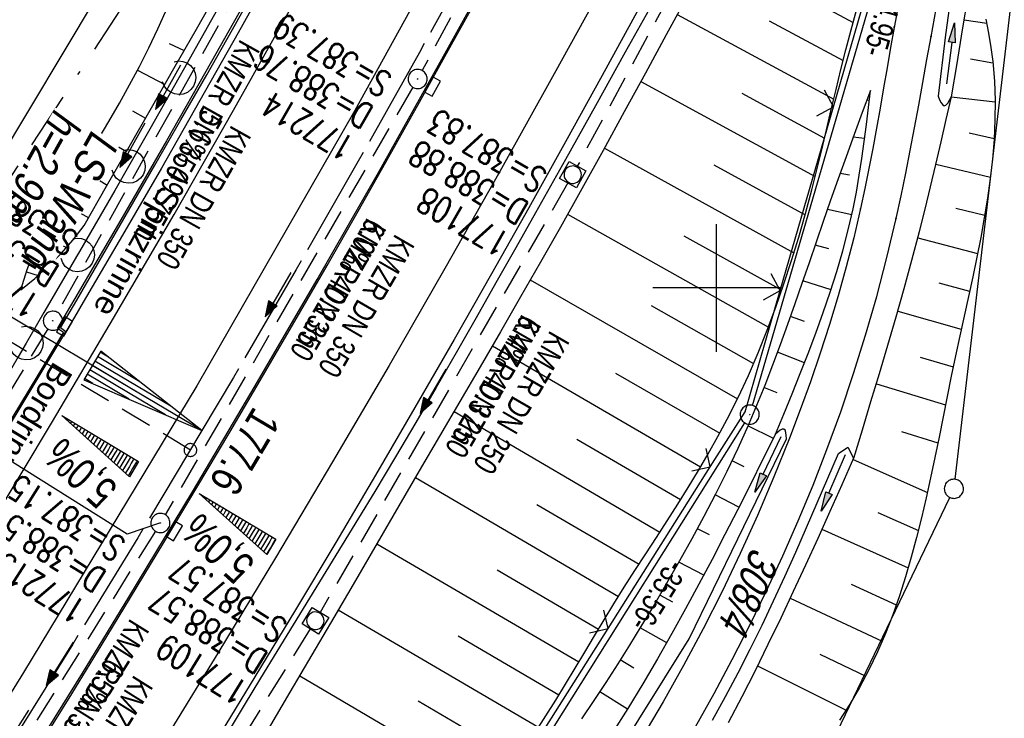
# Model space of a CAD drawing. Extents: x 508656 to 509297, y 448622 to 449584.
# Tile 24 of 53: x 508945 to 509023, y 448966 to 449021. Entities that reach past the tile are written whole.
import ezdxf

# ---------------------------------------------------------------- set-up
doc = ezdxf.new("R2010")
doc.units = 0
doc.header["$LTSCALE"] = 10
doc.header["$MEASUREMENT"] = 0
for name, pattern in [('ACAD_ISO16W100', [73, 15, -6.5, 15, -6.5, 15, -7, 1, -7]), ('ACHSE', [5.5, 4, -0.5, 0.5, -0.5]), ('AUSGEZOGEN', [0]), ('LT00', [0]), ('LT11', [0.3, 0.2, -0.1]), ('LT17', [0.15, 0.1, -0.05]), ('STRICHLINIE2', [0.375, 0.25, -0.125])]:
    doc.linetypes.add(name, pattern=pattern)
doc.layers.get('0').update_dxf_attribs({"linetype": 'LT00'})
for name, color, linetype in [('--EK_FBR', 250, 'LT00'), ('--EK_Halt-Pfeil', 4, 'LT00'), ('--EK_Haltung', 7, 'STRICHLINIE2'), ('--EK_Haltung-Text', 140, 'LT00'), ('--EK_Schacht-Text', 5, 'LT00'), ('--EK_ST-93-1', 30, 'LT17'), ('--EL_DFK_AB_L', 21, 'LT00'), ('--EL_DFK_AB_P', 7, 'LT00'), ('--EL_Halt-Pfeil', 4, 'LT00'), ('--EL_Haltung', 182, 'STRICHLINIE2'), ('--EL_Haltung-Text', 182, 'LT00'), ('-AX-093', 35, 'ACHSE'), ('-EL-93-1', 250, 'LT00'), ('-QUE-40O', 11, 'Continuous'), ('-QUE-40W', 11, 'Continuous'), ('-ST-93-1', 250, 'LT00'), ('ABSTAND', 8, 'LT00'), ('BAB-KABEL', 220, 'ACAD_ISO16W100'), ('DFK_AB_L', 21, 'LT00'), ('DFK_AB_P', 7, 'LT00'), ('DFK_FLUR_NR', 250, 'LT00'), ('DFK_GZPKT', 250, 'LT00'), ('DFK_KATASTER', 250, 'LT00'), ('LS-WAND_TEXT', 11, 'Continuous'), ('PFEIL', 140, 'AUSGEZOGEN'), ('RINNE_TEXT', 11, 'Continuous'), ('V124_AFBR_BAB', 250, 'LT00'), ('V124_BOESCH', 250, 'LT00'), ('V124_BOSCHUNG', 250, 'LT00'), ('V124_FELDWEG', 250, 'LT11'), ('V124_GRABEN', 250, 'LT00'), ('V124_H_BORD', 8, 'LT00'), ('V124_KA_MULD', 182, 'LT00'), ('V124_KA_PRUF', 182, 'LT00'), ('V124_LAERM', 11, 'LT00'), ('V124_LD_MARK', 250, 'LT00'), ('V124_RASTER', 250, 'LT00'), ('V124_RINNE', 182, 'LT00'), ('V124_SINKK', 182, 'LT00'), ('V124_ZAUN', 40, 'LT00')]:
    doc.layers.add(name, color=color, linetype=linetype)
doc.styles.add('Arial', font='ARIAL.TTF')
doc.styles.add('Beschrift', font='ARIAL.TTF')
doc.styles.add('Haltungsbeschriftung', font='ARIAL.TTF', dxfattribs={"width": 0.75})
doc.styles.add('schachtbeschriftung', font='romans.shx', dxfattribs={"width": 0.75, "height": 2})
doc.styles.get("Standard").update_dxf_attribs({"font": 'ARIAL.TTF'})

# ---------------------------------------------------------------- blocks, each defined once
blk = doc.blocks.new('SYMB7010')
at = {"color": 0, "linetype": 'ByBlock'}
for points in [[(-0.031408, 0.499213), (-0.093728, 0.49134), (-0.15457, 0.475719), (-0.212975, 0.452595), (-0.268021, 0.422333), (-0.31884, 0.385411), (-0.36463, 0.342411), (-0.40467, 0.29401), (-0.438329, 0.240973), (-0.465074, 0.184136), (-0.484486, 0.124395), (-0.496256, 0.062692), (-0.5002, 0)], [(-0.5002, 0), (-0.496256, -0.062692), (-0.484486, -0.124395), (-0.465075, -0.184136), (-0.438329, -0.240973), (-0.404671, -0.29401), (-0.36463, -0.342411), (-0.31884, -0.385411), (-0.268021, -0.422333), (-0.212975, -0.452595), (-0.154571, -0.475719), (-0.093728, -0.49134), (-0.031408, -0.499213), (0.031408, -0.499213)], [(0.5002, 0), (0.496256, 0.062692), (0.484485, 0.124395), (0.465074, 0.184136), (0.438329, 0.240973), (0.40467, 0.29401), (0.36463, 0.342411), (0.31884, 0.385411), (0.268021, 0.422333), (0.212975, 0.452595), (0.15457, 0.475719), (0.093728, 0.49134), (0.031408, 0.499213), (-0.031408, 0.499213)], [(0.031408, -0.499213), (0.093728, -0.491341), (0.15457, -0.475719), (0.212975, -0.452595), (0.268021, -0.422333), (0.31884, -0.385411), (0.36463, -0.342411), (0.404671, -0.294011), (0.438329, -0.240974), (0.465075, -0.184136), (0.484486, -0.124395), (0.496256, -0.062692), (0.500201, 0)]]:
    blk.add_lwpolyline(points, dxfattribs=at)
blk = doc.blocks.new('SYMB0003')
at = {"color": 0, "linetype": 'ByBlock'}
for p, q in [((-0.015712, 0), (0.010166, 0.012015)), ((0, -0.021257), (-0.015712, 0)), ((0.010166, 0.012015), (0, -0.021257))]:
    blk.add_line(p, q, dxfattribs=at)
for points in [[(-0.031395, 0.499013), (-0.093691, 0.491144), (-0.154509, 0.475528), (-0.21289, 0.452414), (-0.267913, 0.422164), (-0.318712, 0.385257), (-0.364484, 0.342274), (-0.404509, 0.293893), (-0.438154, 0.240877), (-0.464888, 0.184062), (-0.484292, 0.124345), (-0.496058, 0.062667), (-0.5, 0)], [(-0.5, 0), (-0.496058, -0.062667), (-0.484292, -0.124345), (-0.464888, -0.184062), (-0.438154, -0.240877), (-0.404509, -0.293893), (-0.364485, -0.342274), (-0.318712, -0.385257), (-0.267914, -0.422164), (-0.21289, -0.452414), (-0.154509, -0.475529), (-0.093691, -0.491144), (-0.031395, -0.499014), (0.031395, -0.499014)], [(0.5, 0), (0.496057, 0.062667), (0.484292, 0.124345), (0.464888, 0.184062), (0.438153, 0.240877), (0.404509, 0.293893), (0.364484, 0.342274), (0.318712, 0.385257), (0.267913, 0.422164), (0.21289, 0.452414), (0.154509, 0.475528), (0.093691, 0.491144), (0.031395, 0.499013), (-0.031395, 0.499013)], [(0.031395, -0.499014), (0.093691, -0.491144), (0.154509, -0.475529), (0.21289, -0.452414), (0.267914, -0.422164), (0.318712, -0.385257), (0.364485, -0.342274), (0.404509, -0.293893), (0.438154, -0.240877), (0.464889, -0.184062), (0.484292, -0.124345), (0.496058, -0.062667), (0.5, 0)]]:
    blk.add_lwpolyline(points, dxfattribs=at)
blk = doc.blocks.new('SYMB18')
at = {"color": 0, "linetype": 'ByBlock'}
for p, q in [((1, 0.13), (0, 0)), ((0.615385, 0.08), (1, 0.08)), ((0.923077, 0.12), (1, 0.12)), ((0.000669, 0), (1, 0)), ((0.307692, 0.04), (1, 0.04)), ((0.307692, -0.04), (1, -0.04)), ((0.615385, -0.08), (1, -0.08)), ((0.923077, -0.12), (1, -0.12))]:
    blk.add_line(p, q, dxfattribs=at)
at = {"color": 0, "linetype": 'ByBlock', "flags": 128}
blk.add_lwpolyline([(0, 0), (1, -0.13), (1, 0.13)], dxfattribs=at)
blk = doc.blocks.new('SYMB2')
at = {"color": 0, "linetype": 'ByBlock', "flags": 128}
for points in [[(-0.031395, 0.499013), (-0.093691, 0.491144), (-0.154509, 0.475528), (-0.21289, 0.452414), (-0.267913, 0.422164), (-0.318712, 0.385257), (-0.364484, 0.342274), (-0.404509, 0.293893), (-0.438154, 0.240877), (-0.464888, 0.184062), (-0.484292, 0.124345), (-0.496058, 0.062667), (-0.5, 0)], [(-0.5, 0), (-0.496058, -0.062667), (-0.484292, -0.124345), (-0.464888, -0.184062), (-0.438154, -0.240877), (-0.404509, -0.293893), (-0.364485, -0.342274), (-0.318712, -0.385257), (-0.267914, -0.422164), (-0.21289, -0.452414), (-0.154509, -0.475529), (-0.093691, -0.491144), (-0.031395, -0.499014), (0.031395, -0.499014)], [(0.5, 0), (0.496057, 0.062667), (0.484292, 0.124345), (0.464888, 0.184062), (0.438153, 0.240877), (0.404509, 0.293893), (0.364484, 0.342274), (0.318712, 0.385257), (0.267913, 0.422164), (0.21289, 0.452414), (0.154509, 0.475528), (0.093691, 0.491144), (0.031395, 0.499013), (-0.031395, 0.499013)], [(0.031395, -0.499014), (0.093691, -0.491144), (0.154509, -0.475529), (0.21289, -0.452414), (0.267914, -0.422164), (0.318712, -0.385257), (0.364485, -0.342274), (0.404509, -0.293893), (0.438154, -0.240877), (0.464889, -0.184062), (0.484292, -0.124345), (0.496058, -0.062667), (0.5, 0)]]:
    blk.add_lwpolyline(points, dxfattribs=at)
blk = doc.blocks.new('Pfreil3')
at = {"layer": 'PFEIL'}
blk.add_hatch(color=256, dxfattribs=at).paths.add_polyline_path([(-1.549, 0.273), (-1.549, -0.273), (0, 0)])
for p, q in [((-1.549, 0), (-4.831, 0)), ((-1.549, -0.273), (-1.549, 0.273)), ((-1.549, 0.273), (0, 0)), ((0, 0), (-1.549, -0.273))]:
    blk.add_line(p, q, dxfattribs=at)
blk = doc.blocks.new('SYMB0011')
at = {"color": 0, "linetype": 'ByBlock'}
for p, q in [((0.5, 0), (-0.5, 0)), ((0, 0.5), (0, -0.5))]:
    blk.add_line(p, q, dxfattribs=at)
blk = doc.blocks.new('SYMB0024')
at = {"color": 0, "linetype": 'ByBlock'}
for p, q in [((-0.5, 0.5), (0, 0)), ((0, 0), (0.5, 0.5))]:
    blk.add_line(p, q, dxfattribs=at)
blk = doc.blocks.new('SYMB7122')
at = {"color": 0, "linetype": 'ByBlock'}
for points in [[(-0.109975, -0.002365), (-0.106745, 0.026562), (-0.096041, 0.053629), (-0.078613, 0.076941), (-0.055681, 0.094866), (-0.028851, 0.106149), (0, 0.11)], [(0, 0.11), (0.028851, 0.106149), (0.055681, 0.094866), (0.078613, 0.076941), (0.096041, 0.053629), (0.106745, 0.026562), (0.109975, -0.002365)], [(-0.075234, -0.080249), (-0.093647, -0.057708), (-0.105504, -0.031126), (-0.109975, -0.002365)], [(0.109975, -0.002365), (0.105504, -0.031126), (0.093647, -0.057708), (0.075234, -0.080249)]]:
    blk.add_lwpolyline(points, dxfattribs=at)
blk = doc.blocks.new('SYMB0652')
at = {"color": 0, "linetype": 'ByBlock'}
blk.add_lwpolyline([(-0.15, -0.075), (0.15, -0.075), (0.15, 0.075), (-0.15, 0.075), (-0.15, -0.075)], dxfattribs=at)
blk = doc.blocks.new('SYMB1210')
at = {"color": 0, "linetype": 'ByBlock'}
blk.add_line((0.018815, -0.179014), (0.055623, -0.17119), dxfattribs=at)
for points in [[(-0.2, -0.2), (-0.2, 0.2), (0.2, 0.2), (0.2, -0.2), (-0.2, -0.2)], [(0.018815, 0.179014), (-0.018815, 0.179014), (-0.055623, 0.17119), (-0.09, 0.155885), (-0.120444, 0.133766), (-0.145623, 0.105801), (-0.164438, 0.073213), (-0.176067, 0.037424), (-0.18, 0)], [(-0.18, 0), (-0.176067, -0.037424), (-0.164438, -0.073213), (-0.145623, -0.105801), (-0.120444, -0.133766), (-0.09, -0.155885), (-0.055623, -0.17119), (-0.018815, -0.179014), (0.018815, -0.179014)], [(0.18, 0), (0.176067, 0.037424), (0.164438, 0.073213), (0.145623, 0.105801), (0.120444, 0.133766), (0.09, 0.155885), (0.055623, 0.17119), (0.018815, 0.179014)], [(0.055623, -0.17119), (0.09, -0.155885), (0.120444, -0.133766), (0.145623, -0.105801), (0.164438, -0.073213), (0.176067, -0.037424), (0.18, 0)]]:
    blk.add_lwpolyline(points, dxfattribs=at)
blk = doc.blocks.new('SYMB0070')
at = {"color": 0, "linetype": 'ByBlock'}
for p, q in [((-0.5, 0), (0.2, 0)), ((0.5, 0), (0.2, 0.1)), ((0.2, 0.1), (0.2, 0)), ((0.468, 0), (0.21, 0.086)), ((0.21, 0.086), (0.21, -0.086)), ((0.21, -0.086), (0.468, 0)), ((0.22, -0.072), (0.437, 0)), ((0.23, -0.058), (0.405, 0)), ((0.24, -0.045), (0.374, 0)), ((0.342, 0), (0.25, 0.031)), ((0.25, 0.031), (0.25, -0.031)), ((0.25, -0.031), (0.342, 0)), ((0.26, -0.017), (0.31, 0)), ((0.27, -0.003), (0.279, 0))]:
    blk.add_line(p, q, dxfattribs=at)
for points in [[(0.2, 0), (0.2, -0.1), (0.5, 0)], [(0.437, 0), (0.22, 0.072), (0.22, -0.072)], [(0.405, 0), (0.23, 0.058), (0.23, -0.058)], [(0.374, 0), (0.24, 0.045), (0.24, -0.045)], [(0.31, 0), (0.26, 0.017), (0.26, -0.017)], [(0.279, 0), (0.27, 0.003), (0.27, -0.003)]]:
    blk.add_lwpolyline(points, dxfattribs=at)

msp = doc.modelspace()

# ---------------------------------------------------------------- hatches: boundary and pattern name
at = {"layer": '-QUE-40O'}
h = msp.add_hatch(dxfattribs=at)
h.set_pattern_fill('LT_0', color=256, scale=0.3, angle=239.18735, style=0, pattern_type=2)
h.set_pattern_definition([(239.187352, (-2.31078, -1.60558), (0.25765405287, -0.15366974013), [0.29999999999])])
h.paths.add_polyline_path([(508959.423, 448983.9), (508965.435, 448980.314), (508964.718, 448979.112)])
at = {"layer": '-QUE-40W'}
h = msp.add_hatch(dxfattribs=at)
h.set_pattern_fill('LT_0', color=256, scale=0.3, angle=239.18735, style=0, pattern_type=2)
h.set_pattern_definition([(239.187352, (-1.05195, -2.68623), (0.25765405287, -0.15366974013), [0.29999999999])])
h.paths.add_polyline_path([(508948.658, 448989.991), (508954.67, 448986.405), (508953.953, 448985.203)])

# ---------------------------------------------------------------- linework, layer by layer
at = {"layer": '--EK_FBR'}
msp.add_line((508936.273, 448975.508), (508948.951, 448996.569), dxfattribs=at)
at = {"layer": '--EK_FBR', "color": 2}
for points in [[(509044.758, 449168.116), (509035.898, 449145.981), (509026.144, 449123.165), (509015.938, 449100.42), (509005.271, 449078.001), (508994.296, 449055.984), (508983.02, 449034.572), (508971.631, 449013.921), (508959.242, 448992.342), (508945.629, 448969.847), (508939.75, 448960.365)], [(508947.101, 448964.437), (508949.42, 448968.195), (508951.727, 448971.961), (508954.023, 448975.733), (508956.633, 448980.048), (508959.229, 448984.372), (508961.81, 448988.705), (508964.373, 448993.048), (508966.919, 448997.401), (508969.445, 449001.766), (508971.881, 449006.02), (508974.299, 449010.285), (508976.698, 449014.56), (508979.081, 449018.845), (508981.449, 449023.138), (508983.801, 449027.439), (508985.96, 449031.416), (508988.106, 449035.401), (508990.239, 449039.392), (508992.356, 449043.392), (508994.458, 449047.399), (508996.543, 449051.416), (508998.877, 449055.964)]]:
    msp.add_lwpolyline(points, dxfattribs=at)
at = {"layer": '--EK_FBR'}
for points in [[(508984.789, 449061.551), (508981.169, 449054.559), (508977.508, 449047.589), (508973.805, 449040.641), (508970.07, 449033.736), (508966.293, 449026.854), (508962.471, 449019.996), (508959.474, 449014.691), (508956.45, 449009.403), (508953.397, 449004.13), (508950.315, 448998.875), (508949.633, 448997.722), (508948.951, 448996.569)], [(509011.539, 449055.44), (509009.25, 449050.924), (509006.939, 449046.42), (509004.802, 449042.303), (509002.647, 449038.194), (509000.475, 449034.095), (508998.288, 449030.004), (508996.086, 449025.92), (508993.871, 449021.844), (508991.022, 449016.643), (508988.151, 449011.453), (508985.26, 449006.275), (508982.346, 449001.11), (508979.408, 448995.958), (508976.341, 448990.638), (508973.246, 448985.333), (508970.124, 448980.044), (508966.974, 448974.773), (508963.794, 448969.519), (508961.137, 448965.18)], [(509014.667, 449024.324), (509013.926, 449020.426), (509013.644, 449018.845), (509013.368, 449017.262), (509013.094, 449015.679), (509012.82, 449014.097), (509012.54, 449012.516), (509012.252, 449010.937), (509011.951, 449009.36), (509011.632, 449007.788), (509011.294, 449006.22), (509010.755, 449003.929), (509010.165, 449001.651), (509009.528, 448999.384), (509008.846, 448997.128), (509008.121, 448994.886), (509007.355, 448992.655), (509006.552, 448990.437), (509005.713, 448988.231), (509004.49, 448985.185), (509003.204, 448982.167), (509001.852, 448979.177), (509000.437, 448976.219), (508998.956, 448973.294), (508997.41, 448970.405), (508995.799, 448967.554), (508994.123, 448964.742)], [(508998.333, 448965.592), (508999.804, 448968.222), (509001.228, 448970.878), (509002.603, 448973.558), (509003.926, 448976.264), (509005.195, 448978.995), (509006.408, 448981.751), (509007.563, 448984.531), (509008.657, 448987.336), (509009.736, 448990.299), (509010.746, 448993.287), (509011.685, 448996.297), (509012.555, 448999.329), (509013.354, 449002.378), (509014.083, 449005.444), (509014.47, 449007.215), (509014.838, 449008.989), (509015.189, 449010.767), (509015.527, 449012.547), (509015.856, 449014.33), (509016.18, 449016.114), (509016.501, 449017.898), (509016.823, 449019.683), (509017.228, 449021.882)]]:
    msp.add_lwpolyline(points, dxfattribs=at)
at = {"layer": '--EK_Haltung'}
for p, q in [((508995.098, 449050.896), (508976.907, 449017.043)), ((509007.056, 449042.844), (508989.073, 449009.541)), ((508976.176, 449015.733), (508956.754, 448982.226)), ((508988.342, 449008.23), (508968.904, 448974.569)), ((508947.552, 448996.786), (508933.845, 448974.255)), ((508955.98, 448980.942), (508935.631, 448948.438)), ((508968.133, 448973.281), (508947.67, 448940.305))]:
    msp.add_line(p, q, dxfattribs=at)
at = {"layer": '--EK_Schacht-Text', "flags": 128}
msp.add_lwpolyline([(508956.378, 448981.579), (508953.759, 448980.695), (508944.773, 448986.352)], dxfattribs=at)
at = {"layer": '--EK_ST-93-1', "ltscale": 2.5}
msp.add_line((508958.728, 448987.298), (508924.42, 449007.877), dxfattribs=at)
at = {"layer": '--EL_DFK_AB_L'}
for p, q in [((509002.81, 448990.79), (509020.571, 449051.7)), ((508984.089, 448960.595), (509002.202, 448989.434))]:
    msp.add_line(p, q, dxfattribs=at)
at = {"layer": '--EL_Haltung'}
for p, q in [((508995.098, 449050.896), (508976.907, 449017.043)), ((509007.056, 449042.844), (508989.073, 449009.541)), ((508976.176, 449015.733), (508956.754, 448982.226)), ((508988.342, 449008.23), (508968.904, 448974.569)), ((508947.552, 448996.786), (508933.845, 448974.255)), ((508955.98, 448980.942), (508935.631, 448948.438)), ((508968.133, 448973.281), (508947.67, 448940.305))]:
    msp.add_line(p, q, dxfattribs=at)
at = {"layer": '-AX-093', "ltscale": 0.2}
msp.add_lwpolyline([(509043.66, 449159.867), (509040.021, 449150.784), (509036.308, 449141.73), (509032.521, 449132.706), (509028.66, 449123.715), (509024.726, 449114.754), (509020.719, 449105.827), (509016.639, 449096.932), (509012.486, 449088.071), (509008.262, 449079.245), (509003.965, 449070.453), (508999.596, 449061.696), (508995.156, 449052.976), (508990.645, 449044.292), (508986.063, 449035.646), (508981.41, 449027.037), (508976.687, 449018.466), (508971.895, 449009.934), (508967.032, 449001.442), (508962.101, 448992.99), (508959.633, 448988.819), (508954.599, 448980.427), (508949.499, 448972.076), (508944.336, 448963.763)], dxfattribs=at)
at = {"layer": '-EL-93-1'}
msp.add_line((508955.335, 448991.374), (508908.057, 449019.477), dxfattribs=at)
at = {"layer": '-QUE-40O', "flags": 128}
msp.add_lwpolyline([(508964.718, 448979.112), (508959.423, 448983.9), (508965.435, 448980.314), (508964.718, 448979.112)], dxfattribs=at)
at = {"layer": '-QUE-40W', "flags": 128}
msp.add_lwpolyline([(508953.953, 448985.203), (508948.658, 448989.991), (508954.67, 448986.405), (508953.953, 448985.203)], dxfattribs=at)
at = {"layer": 'BAB-KABEL', "ltscale": 0.03, "flags": 128}
msp.add_lwpolyline([(509108.573, 449550.725), (509108.555, 449549.914), (509107.923, 449539.685), (509107.542, 449523.737), (509106.023, 449504.505), (509103.027, 449469.794), (509099.689, 449441.648), (509096.193, 449417.967), (509091.426, 449386.81), (509087.449, 449364.561), (509073.798, 449340.609), (509065.653, 449326.084), (509057.693, 449300.149), (509049.552, 449273.993), (509041.415, 449242.623), (509046.433, 449233.113), (509037.953, 449223.257), (509025.311, 449191.332), (509014.573, 449162.417), (509007.467, 449145.09), (509000.027, 449125.034), (508990.328, 449099.728), (508968.681, 449052.617), (508956.383, 449026.625), (508943.193, 449006.537), (508939.163, 449000.145), (508916.248, 448963.752), (508910.658, 448958.257), (508886.526, 448934.14), (508866.425, 448912.558), (508852.808, 448898.73), (508848.226, 448890.1), (508832.927, 448862.84), (508820.417, 448838.043), (508819.404, 448835.445), (508822.64, 448825.297), (508822.418, 448824.293), (508817.73, 448816.932), (508806.456, 448816.821), (508794.738, 448812.137), (508784.999, 448797.187), (508766.925, 448769.699), (508761.413, 448761.665), (508751.074, 448746.056), (508734.064, 448723.741), (508723.724, 448711.345), (508722.677, 448710.036)], dxfattribs=at)
at = {"layer": 'DFK_AB_L'}
for p, q in [((509002.81, 448990.79), (509020.571, 449051.7)), ((508914.756, 448961.663), (508953.775, 449026.816)), ((508984.089, 448960.595), (509002.202, 448989.434))]:
    msp.add_line(p, q, dxfattribs=at)
at = {"layer": 'DFK_KATASTER'}
for p, q in [((509018.699, 448985.004), (509024.372, 449032.984)), ((509005.076, 448956.115), (509018.286, 448983.583))]:
    msp.add_line(p, q, dxfattribs=at)
at = {"layer": 'V124_AFBR_BAB'}
msp.add_line((508936.273, 448975.508), (508948.951, 448996.569), dxfattribs=at)
at = {"layer": 'V124_AFBR_BAB', "color": 0}
for points in [[(509044.758, 449168.116), (509035.898, 449145.981), (509026.144, 449123.165), (509015.938, 449100.42), (509005.271, 449078.001), (508994.296, 449055.984), (508983.02, 449034.572), (508971.631, 449013.921), (508959.242, 448992.342), (508945.629, 448969.847), (508939.75, 448960.365)], [(508947.101, 448964.437), (508949.42, 448968.195), (508951.727, 448971.961), (508954.023, 448975.733), (508956.633, 448980.048), (508959.229, 448984.372), (508961.81, 448988.705), (508964.373, 448993.048), (508966.919, 448997.401), (508969.445, 449001.766), (508971.881, 449006.02), (508974.299, 449010.285), (508976.698, 449014.56), (508979.081, 449018.845), (508981.449, 449023.138), (508983.801, 449027.439), (508985.96, 449031.416), (508988.106, 449035.401), (508990.239, 449039.392), (508992.356, 449043.392), (508994.458, 449047.399), (508996.543, 449051.416), (508998.877, 449055.964)]]:
    msp.add_lwpolyline(points, dxfattribs=at)
at = {"layer": 'V124_AFBR_BAB'}
for points in [[(508984.789, 449061.551), (508981.169, 449054.559), (508977.508, 449047.589), (508973.805, 449040.641), (508970.07, 449033.736), (508966.293, 449026.854), (508962.471, 449019.996), (508959.474, 449014.691), (508956.45, 449009.403), (508953.397, 449004.13), (508950.315, 448998.875), (508949.633, 448997.722), (508948.951, 448996.569)], [(509011.539, 449055.44), (509009.25, 449050.924), (509006.939, 449046.42), (509004.802, 449042.303), (509002.647, 449038.194), (509000.475, 449034.095), (508998.288, 449030.004), (508996.086, 449025.92), (508993.871, 449021.844), (508991.022, 449016.643), (508988.151, 449011.453), (508985.26, 449006.275), (508982.346, 449001.11), (508979.408, 448995.958), (508976.341, 448990.638), (508973.246, 448985.333), (508970.124, 448980.044), (508966.974, 448974.773), (508963.794, 448969.519), (508961.137, 448965.18)], [(509014.667, 449024.324), (509013.926, 449020.426), (509013.644, 449018.845), (509013.368, 449017.262), (509013.094, 449015.679), (509012.82, 449014.097), (509012.54, 449012.516), (509012.252, 449010.937), (509011.951, 449009.36), (509011.632, 449007.788), (509011.294, 449006.22), (509010.755, 449003.929), (509010.165, 449001.651), (509009.528, 448999.384), (509008.846, 448997.128), (509008.121, 448994.886), (509007.355, 448992.655), (509006.552, 448990.437), (509005.713, 448988.231), (509004.49, 448985.185), (509003.204, 448982.167), (509001.852, 448979.177), (509000.437, 448976.219), (508998.956, 448973.294), (508997.41, 448970.405), (508995.799, 448967.554), (508994.123, 448964.742)], [(508998.333, 448965.592), (508999.804, 448968.222), (509001.228, 448970.878), (509002.603, 448973.558), (509003.926, 448976.264), (509005.195, 448978.995), (509006.408, 448981.751), (509007.563, 448984.531), (509008.657, 448987.336), (509009.736, 448990.299), (509010.746, 448993.287), (509011.685, 448996.297), (509012.555, 448999.329), (509013.354, 449002.378), (509014.083, 449005.444), (509014.47, 449007.215), (509014.838, 449008.989), (509015.189, 449010.767), (509015.527, 449012.547), (509015.856, 449014.33), (509016.18, 449016.114), (509016.501, 449017.898), (509016.823, 449019.683), (509017.228, 449021.882)]]:
    msp.add_lwpolyline(points, dxfattribs=at)
at = {"layer": 'V124_BOESCH'}
for points in [[(508945.417, 448999.849), (508946.525, 449000.743), (508947.581, 449001.697), (508948.582, 449002.709), (508949.526, 449003.775), (508950.408, 449004.892), (508952.161, 449007.973), (508953.915, 449011.053), (508955.671, 449014.132), (508957.43, 449017.209), (508959.195, 449020.283), (508960.21, 449022.046)], [(508985.813, 448965.232), (508986.604, 448966.458), (508987.38, 448967.698), (508988.145, 448968.947), (508988.902, 448970.204), (508989.656, 448971.463), (508990.411, 448972.723), (508991.171, 448973.98), (508991.939, 448975.232), (508992.763, 448976.546), (508993.598, 448977.852), (508994.438, 448979.154), (508995.279, 448980.453), (508996.117, 448981.753), (508996.948, 448983.056), (508997.766, 448984.364), (508998.569, 448985.68), (508999.35, 448987.007), (509000.107, 448988.348), (509000.834, 448989.705), (509001.691, 448991.415), (509002.499, 448993.151), (509003.259, 448994.911), (509003.975, 448996.693), (509004.648, 448998.494), (509005.282, 449000.312), (509005.878, 449002.143), (509006.439, 449003.987), (509006.968, 449005.84), (509007.467, 449007.7), (509007.865, 449009.267), (509008.25, 449010.837), (509008.625, 449012.408), (509008.997, 449013.978), (509009.369, 449015.547), (509009.748, 449017.113), (509010.139, 449018.676), (509010.546, 449020.233), (509010.975, 449021.785)], [(508945.417, 448999.849), (508945.934, 449001.444), (508946.536, 449003.009), (508947.222, 449004.539), (508947.99, 449006.029), (508948.876, 449007.426), (508949.757, 449008.824), (508950.63, 449010.226), (508951.492, 449011.634), (508952.337, 449013.05), (508953.163, 449014.475), (508953.964, 449015.913), (508954.738, 449017.364), (508955.48, 449018.83), (508956.187, 449020.314), (508956.777, 449021.634)], [(509021.126, 449021.069), (509021.335, 449019.961), (509021.513, 449018.853), (509021.656, 449017.744), (509021.786, 449016.22), (509021.843, 449014.695), (509021.833, 449013.168), (509021.763, 449011.639), (509021.638, 449010.109), (509021.465, 449008.576), (509021.25, 449007.041), (509020.998, 449005.505), (509020.717, 449003.966), (509020.411, 449002.425), (509020.088, 449000.881), (509019.753, 448999.336), (509019.412, 448997.787), (509019.071, 448996.237), (509018.737, 448994.684), (509018.405, 448993.086), (509018.082, 448991.487), (509017.764, 448989.889), (509017.445, 448988.294), (509017.121, 448986.704), (509016.788, 448985.12), (509016.441, 448983.546), (509016.076, 448981.981), (509015.688, 448980.429), (509015.272, 448978.891), (509014.825, 448977.369), (509014.341, 448975.866), (509013.816, 448974.382), (509013.246, 448972.92), (509012.626, 448971.481), (509011.951, 448970.068), (509011.217, 448968.682), (509010.461, 448967.388), (509009.652, 448966.119)], [(509012.066, 449015.491), (509011.428, 449013.759), (509010.793, 449012.026), (509010.162, 449010.292), (509009.537, 449008.554), (509008.92, 449006.813), (509008.36, 449005.202), (509007.804, 449003.588), (509007.251, 449001.973), (509006.696, 449000.359), (509006.136, 448998.747), (509005.567, 448997.139), (509004.986, 448995.537), (509004.389, 448993.941), (509003.773, 448992.354), (509003.134, 448990.777), (509002.468, 448989.211), (509001.657, 448987.405), (509000.809, 448985.615), (508999.926, 448983.841), (508999.011, 448982.081), (508998.067, 448980.335), (508997.098, 448978.6), (508996.106, 448976.876), (508995.094, 448975.162), (508994.066, 448973.456), (508993.165, 448971.99), (508992.251, 448970.531), (508991.32, 448969.084), (508990.37, 448967.651), (508989.398, 448966.236)], [(509004.614, 448988.53), (509005.27, 448990.113), (509005.92, 448991.697), (509006.561, 448993.283), (509007.186, 448994.873), (509007.791, 448996.468), (509008.37, 448998.069), (509008.919, 448999.677), (509009.432, 449001.295), (509009.905, 449002.922), (509010.332, 449004.56), (509010.708, 449006.21), (509010.966, 449007.52), (509011.195, 449008.838), (509011.399, 449010.161), (509011.583, 449011.489), (509011.752, 449012.821), (509011.912, 449014.155), (509012.066, 449015.491)], [(509010.753, 448986.671), (509011.432, 448988.881), (509012.108, 448991.091), (509012.777, 448993.303), (509013.436, 448995.517), (509014.083, 448997.735), (509014.713, 448999.957), (509015.323, 449002.184), (509015.91, 449004.418), (509016.352, 449006.171), (509016.781, 449007.927), (509017.199, 449009.687), (509017.609, 449011.449), (509018.013, 449013.212), (509018.415, 449014.975)]]:
    msp.add_lwpolyline(points, dxfattribs=at)
at = {"layer": 'V124_BOSCHUNG'}
for p, q in [((508999.743, 449026.694), (509010.706, 449020.821)), ((508996.91, 449021.434), (509009.19, 449014.793)), ((509004.126, 449020.943), (509009.924, 449017.822)), ((509019.419, 449021.016), (509021.185, 449020.77)), ((508957.068, 449019.157), (508958.233, 449018.608)), ((509019.905, 449017.965), (509021.665, 449017.656)), ((508954.582, 449017.066), (508956.715, 449015.959)), ((508994.063, 449016.183), (509007.73, 449008.727)), ((509001.979, 449015.281), (509008.47, 449011.754)), ((509018.405, 449014.979), (509021.843, 449014.589)), ((509011.877, 449014.705), (509011.78, 449014.716)), ((508954.183, 449013.895), (508955.207, 449013.32)), ((508951.659, 449011.912), (508953.706, 449010.686)), ((509011.611, 449011.704), (509010.722, 449011.832)), ((509019.821, 449012.161), (509021.767, 449011.713)), ((508991.197, 449010.957), (509006.066, 449002.749)), ((508999.783, 449009.644), (509006.936, 449005.725)), ((509017.201, 449009.695), (509021.48, 449008.691)), ((508951.156, 449008.717), (508952.211, 449008.061)), ((509010.431, 449008.843), (509009.687, 449008.973)), ((508948.473, 449006.79), (508950.752, 449005.496)), ((508988.31, 449005.774), (509004.062, 448996.919)), ((509010.603, 449005.723), (509008.689, 449006.15)), ((509018.769, 449006.246), (509021.031, 449005.695)), ((508997.434, 449004.086), (509005.113, 448999.816)), ((508948.012, 449003.638), (508949.006, 449003.172)), ((509008.792, 449003.058), (509007.722, 449003.348)), ((509015.78, 449003.918), (509020.47, 449002.714)), ((508945.875, 449001.277), (508946.785, 449000.968)), ((508985.387, 449000.627), (509001.636, 448991.303)), ((509008.973, 448999.844), (509006.766, 449000.563)), ((509017.428, 449000.397), (509019.842, 448999.746)), ((508994.88, 448998.638), (509002.906, 448994.079)), ((509006.884, 448997.373), (509005.791, 448997.77)), ((509014.213, 448998.19), (509019.191, 448996.783)), ((508982.415, 448995.477), (508998.747, 448985.98)), ((509006.9, 448994.141), (509004.779, 448994.98)), ((509015.97, 448994.576), (509018.555, 448993.813)), ((508992.076, 448993.329), (509000.249, 448988.608)), ((509012.531, 448992.486), (509017.953, 448990.84)), ((509004.742, 448991.769), (509003.708, 448992.191)), ((508979.407, 448990.316), (508995.548, 448980.869)), ((509004.451, 448988.198), (509002.46, 448989.191)), ((509014.51, 448988.749), (509017.36, 448987.873)), ((508989.042, 448988.153), (508997.171, 448983.41)), ((509002.161, 448985.987), (509001.214, 448986.46)), ((509010.699, 448986.561), (509016.534, 448983.962)), ((508976.377, 448985.138), (508992.303, 448975.816)), ((509001.755, 448982.83), (508999.891, 448983.774)), ((508985.904, 448983.037), (508993.917, 448978.347)), ((509012.654, 448982.406), (509015.831, 448980.991)), ((508999.442, 448980.64), (508998.498, 448981.124)), ((509008.254, 448981.094), (509015.03, 448978.051)), ((508973.35, 448979.957), (508989.191, 448970.685)), ((508998.99, 448977.485), (508997.047, 448978.511)), ((508982.798, 448977.903), (508990.733, 448973.258)), ((509010.558, 448976.77), (509014.095, 448975.155)), ((508996.556, 448975.38), (508995.548, 448975.926)), ((509005.774, 448975.695), (509012.994, 448972.319)), ((508970.326, 448974.775), (508986.039, 448965.578)), ((508996.094, 448972.196), (508994.013, 448973.37)), ((508979.739, 448972.742), (508987.639, 448968.118)), ((508993.511, 448970.21), (508992.447, 448970.842)), ((509008.099, 448971.296), (509011.692, 448969.563)), ((509003.212, 448970.39), (509010.161, 448966.908)), ((508967.299, 448969.61), (508982.529, 448960.665)), ((508976.582, 448967.637), (508984.352, 448963.089)), ((508993.003, 448966.993), (508990.834, 448968.346))]:
    msp.add_line(p, q, dxfattribs=at)
at = {"layer": 'V124_GRABEN'}
for p, q in [((509009.552, 448987.015), (509010.304, 448987.525)), ((509010.304, 448987.525), (509010.748, 448986.671))]:
    msp.add_line(p, q, dxfattribs=at)
for points in [[(509027.479, 449056.966), (509026.41, 449053.912), (509025.388, 449050.843), (509024.547, 449048.187), (509023.74, 449045.519), (509022.966, 449042.84), (509022.223, 449040.152), (509021.509, 449037.455), (509020.823, 449034.75), (509020.456, 449033.255), (509020.1, 449031.759), (509019.759, 449030.259), (509019.434, 449028.756), (509019.129, 449027.249), (509018.847, 449025.739), (509018.588, 449024.217), (509018.352, 449022.692), (509018.135, 449021.164), (509017.932, 449019.632), (509017.741, 449018.099), (509017.557, 449016.565), (509017.377, 449015.03)], [(509028.599, 449057.007), (509027.406, 449053.789), (509026.256, 449050.553), (509025.58, 449048.58), (509024.926, 449046.601), (509024.297, 449044.613), (509023.696, 449042.618), (509023.129, 449040.613), (509022.598, 449038.6), (509022.109, 449036.577), (509021.665, 449034.544), (509021.369, 449033.044), (509021.094, 449031.539), (509020.836, 449030.031), (509020.59, 449028.521), (509020.351, 449027.009), (509020.113, 449025.497), (509019.694, 449022.865), (509019.269, 449020.236), (509018.838, 449017.607), (509018.405, 449014.979)], [(508995.171, 449022.695), (508992.839, 449018.484), (508990.498, 449014.278), (508988.149, 449010.077), (508985.792, 449005.88), (508984.245, 449003.134), (508982.694, 449000.391), (508981.137, 448997.652), (508979.571, 448994.917), (508977.996, 448992.188), (508976.408, 448989.466), (508974.807, 448986.753), (508973.191, 448984.048), (508971.921, 448981.949), (508970.644, 448979.855), (508969.361, 448977.764), (508968.075, 448975.675), (508966.788, 448973.585), (508965.504, 448971.495), (508964.225, 448969.402), (508962.953, 448967.304), (508961.69, 448965.201)], [(508997.691, 449022.883), (508996.055, 449019.853), (508994.413, 449016.827), (508992.763, 449013.804), (508991.103, 449010.787), (508989.432, 449007.777), (508987.747, 449004.775), (508986.189, 449002.031), (508984.621, 448999.293), (508983.043, 448996.56), (508981.458, 448993.831), (508979.868, 448991.105), (508978.275, 448988.38), (508976.68, 448985.656), (508975.086, 448982.931), (508973.379, 448980.007), (508971.674, 448977.083), (508969.967, 448974.159), (508968.256, 448971.238), (508966.54, 448968.321), (508964.816, 448965.41)], [(509017.377, 449015.03), (509017.494, 449014.758), (509017.613, 449014.519), (509017.734, 449014.349), (509017.86, 449014.282), (509017.991, 449014.338), (509018.127, 449014.496), (509018.265, 449014.72), (509018.405, 449014.979)], [(509004.62, 448988.538), (509003.637, 448986.569), (509002.65, 448984.601), (509001.657, 448982.637), (509000.656, 448980.677), (508999.642, 448978.722), (508998.613, 448976.775), (508997.565, 448974.837), (508996.497, 448972.91), (508995.37, 448970.934), (508994.215, 448968.974), (508993.029, 448967.033), (508991.81, 448965.113)], [(509005.477, 448988.184), (509005.456, 448988.439), (509005.424, 448988.668), (509005.369, 448988.842), (509005.282, 448988.935), (509005.155, 448988.93), (509004.995, 448988.843), (509004.813, 448988.704), (509004.62, 448988.538)], [(508887.127, 448830.91), (508897.075, 448847.919), (508907.217, 448865.479), (508918.03, 448883.296), (508930.645, 448906.098), (508931.702, 448906.719), (508949.178, 448920.51), (508959.236, 448928.238), (508965.324, 448933.349), (508976.698, 448943.593), (508988.054, 448956.792), (508997.843, 448972.493), (509005.477, 448988.184)], [(508999.689, 448966.132), (509000.704, 448967.968), (509001.686, 448969.822), (509002.637, 448971.692), (509003.561, 448973.576), (509004.461, 448975.473), (509005.341, 448977.38), (509006.203, 448979.296), (509007.052, 448981.22), (509007.891, 448983.149), (509008.723, 448985.081), (509009.552, 448987.015)], [(509010.748, 448986.671), (509009.812, 448984.57), (509008.873, 448982.47), (509007.928, 448980.373), (509006.974, 448978.281), (509006.009, 448976.195), (509005.028, 448974.117), (509004.031, 448972.048), (509003.012, 448969.989), (509001.971, 448967.942), (509000.903, 448965.91)]]:
    msp.add_lwpolyline(points, dxfattribs=at)
at = {"layer": 'V124_H_BORD'}
msp.add_line((508948.311, 448996.855), (508948.785, 448996.524), dxfattribs=at)
for points in [[(508946.573, 448963.866), (508950.257, 448969.805), (508953.908, 448975.764), (508958.896, 448984.027), (508963.82, 448992.329), (508968.679, 449000.669), (508973.473, 449009.046), (508978.2, 449017.462), (508982.862, 449025.915), (508987.456, 449034.405), (508991.982, 449042.932), (508996.441, 449051.495), (509000.992, 449060.413), (509005.468, 449069.369), (509009.87, 449078.363), (509014.197, 449087.393), (509018.448, 449096.46), (509022.623, 449105.562), (509026.721, 449114.698), (509030.743, 449123.869), (509034.688, 449133.073), (509038.555, 449142.31), (509042.345, 449151.579), (509046.055, 449160.879)], [(508980.902, 449055.431), (508977.576, 449049.102), (508974.212, 449042.793), (508970.81, 449036.503), (508967.372, 449030.234), (508963.898, 449023.983), (508960.391, 449017.752), (508956.85, 449011.54), (508953.277, 449005.347), (508949.673, 448999.172), (508948.992, 448998.013), (508948.311, 448996.855)], [(508948.785, 448996.524), (508946.761, 448993.163), (508944.735, 448989.803), (508942.706, 448986.444), (508940.672, 448983.089), (508938.632, 448979.737), (508936.585, 448976.39), (508934.528, 448973.049), (508932.46, 448969.715), (508930.379, 448966.389), (508928.45, 448963.332)]]:
    msp.add_lwpolyline(points, dxfattribs=at)
at = {"layer": 'V124_LAERM'}
for points in [[(508961.76, 449023.448), (508960.995, 449022.079), (508958.277, 449017.259), (508957.834, 449016.478)], [(508957.834, 449016.478), (508955.543, 449012.448), (508953.87, 449009.529)], [(508953.87, 449009.529), (508952.792, 449007.646), (508950.026, 449002.852), (508949.877, 449002.597)], [(508949.877, 449002.597), (508947.246, 448998.066), (508945.854, 448995.682)], [(508945.854, 448995.682), (508945.228, 448994.611), (508943.202, 448991.161), (508941.799, 448988.786)]]:
    msp.add_lwpolyline(points, dxfattribs=at)
at = {"layer": 'V124_LD_MARK'}
for points in [[(508933.136, 448965.443), (508938.122, 448973.431), (508943.046, 448981.459), (508947.908, 448989.526), (508952.708, 448997.631), (508957.445, 449005.772), (508962.12, 449013.949), (508966.733, 449022.162), (508971.284, 449030.409), (508975.772, 449038.689), (508980.109, 449046.833), (508984.386, 449055.008), (508988.601, 449063.215), (508992.754, 449071.452), (508996.845, 449079.721), (509000.872, 449088.021), (509004.835, 449096.353), (509008.732, 449104.715), (509012.99, 449114.053), (509017.166, 449123.428), (509021.259, 449132.84), (509025.271, 449142.289), (509029.2, 449151.772), (509033.046, 449161.289)], [(509007.732, 449055.415), (509003.775, 449047.667), (508999.735, 449039.9), (508995.638, 449032.162), (508991.483, 449024.455), (508987.273, 449016.778), (508983.007, 449009.132), (508978.686, 449001.516), (508974.312, 448993.931), (508969.884, 448986.378), (508965.403, 448978.856), (508960.87, 448971.365), (508957.189, 448965.366)]]:
    msp.add_lwpolyline(points, dxfattribs=at)
at = {"layer": 'V124_RASTER'}
for p, q in [((508999.998, 448995), (508999.998, 449005)), ((509004.996, 449000), (508994.996, 449000))]:
    msp.add_line(p, q, dxfattribs=at)
at = {"layer": 'V124_RINNE'}
msp.add_line((508948.951, 448996.569), (508948.545, 448996.871), dxfattribs=at)
msp.add_lwpolyline([(508948.545, 448996.871), (508949.809, 448999.044), (508951.859, 449002.571), (508953.906, 449006.101), (508955.947, 449009.634), (508957.981, 449013.17), (508960.005, 449016.713), (508962.019, 449020.261), (508964.841, 449025.285), (508967.638, 449030.324), (508970.409, 449035.376), (508973.156, 449040.442), (508976.926, 449047.49), (508980.651, 449054.562), (508984.329, 449061.659)], dxfattribs=at)
at = {"layer": 'V124_ZAUN'}
for p, q in [((509009.168, 449014.202), (509013.351, 449028.607)), ((509004.986, 448999.797), (509009.168, 449014.202)), ((508991.484, 448973.3), (508999.498, 448985.98)), ((508983.469, 448960.621), (508991.484, 448973.3))]:
    msp.add_line(p, q, dxfattribs=at)
msp.add_lwpolyline([(508999.498, 448985.98), (509002.228, 448990.298), (509004.986, 448999.797)], dxfattribs=at)

# ---------------------------------------------------------------- block references
at = {"layer": '--EK_Halt-Pfeil', "yscale": 4, "zscale": 4}
for p, xscale, rotation in [((508965.6, 448999.481), 3.999999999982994, 239.9010200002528), ((508977.757, 448991.898), 4.000000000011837, 239.9965100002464), ((508944.958, 448965.221), 3.999999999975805, 237.9505799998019)]:
    msp.add_blockref('SYMB0070', p, dxfattribs=dict(at, xscale=xscale, rotation=rotation))
at = {"layer": '--EL_DFK_AB_P', "xscale": 1.500000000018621, "yscale": 1.5, "zscale": 1.5, "rotation": 264.7377099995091}
msp.add_blockref('SYMB0003', (509002.6, 448990.069), dxfattribs=at)
at = {"layer": '--EL_Halt-Pfeil', "yscale": 4, "zscale": 4}
for p, xscale, rotation in [((508956.973, 449015.732), 3.999999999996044, 240.7180499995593), ((508965.6, 448999.481), 3.999999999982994, 239.9010200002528), ((508977.757, 448991.898), 4.000000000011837, 239.9965100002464), ((508948.473, 448970.542), 3.999999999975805, 237.9505799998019)]:
    msp.add_blockref('SYMB0070', p, dxfattribs=dict(at, xscale=xscale, rotation=rotation))
at = {"layer": '-EL-93-1', "xscale": 9.999999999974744, "yscale": 10, "zscale": 10, "rotation": 149.2717680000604}
msp.add_blockref('SYMB18', (508959.633, 448988.819), dxfattribs=at)
at = {"layer": '-ST-93-1', "rotation": 274.1956499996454}
msp.add_blockref('SYMB2', (508958.728, 448987.298), dxfattribs=at)
at = {"layer": 'DFK_AB_P', "xscale": 1.500000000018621, "yscale": 1.5, "zscale": 1.5, "rotation": 264.7377099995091}
msp.add_blockref('SYMB0003', (509002.6, 448990.069), dxfattribs=at)
at = {"layer": 'DFK_GZPKT', "xscale": 1.500000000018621, "yscale": 1.5, "zscale": 1.5, "rotation": 264.7377099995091}
msp.add_blockref('SYMB7010', (509018.611, 448984.259), dxfattribs=at)
at = {"layer": 'PFEIL'}
for p, rotation in [((509018.649, 449020.79), 82.75695004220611), ((509002.988, 448983.997), 244.474038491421), ((509008.196, 448982.498), 246.6715478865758)]:
    msp.add_blockref('Pfreil3', p, dxfattribs=dict(at, rotation=rotation))
at = {"layer": 'V124_FELDWEG', "xscale": 0.100000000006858, "yscale": 0.09999999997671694, "zscale": 0.1, "rotation": 245.7720000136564}
for p in [(509013.926, 449020.426), (509016.823, 449019.683), (509011.294, 449006.22), (509014.083, 449005.444)]:
    msp.add_blockref('SYMB0011', p, dxfattribs=at)
at = {"layer": 'V124_KA_MULD', "zscale": 3.8}
for p, xscale, yscale, rotation in [((508988.717, 449008.881), 3.800000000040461, 3.800000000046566, 60.7832007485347), ((508968.529, 448973.919), 3.80000000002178, 3.799999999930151, 58.38817777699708)]:
    msp.add_blockref('SYMB1210', p, dxfattribs=dict(at, xscale=xscale, yscale=yscale, rotation=rotation))
at = {"layer": 'V124_KA_PRUF', "xscale": 1.50000000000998, "yscale": 1.5, "zscale": 1.5, "rotation": 245.7719999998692}
for p in [(508976.552, 449016.382), (508947.942, 448997.429), (508956.378, 448981.579)]:
    msp.add_blockref('SYMB0003', p, dxfattribs=at)
at = {"layer": 'V124_LAERM', "yscale": 12, "zscale": 12}
for p, xscale, rotation in [((508957.834, 449016.478), 11.99999999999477, 240.3857099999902), ((508953.87, 449009.529), 11.99999999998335, 240.1922500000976), ((508949.877, 449002.597), 11.99999999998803, 239.8515900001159), ((508945.854, 448995.682), 11.99999999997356, 239.7144900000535)]:
    msp.add_blockref('SYMB7122', p, dxfattribs=dict(at, xscale=xscale, rotation=rotation))
at = {"layer": 'V124_SINKK', "zscale": 4.5}
for p, xscale, yscale, rotation in [((508977.73, 449015.782), 4.500000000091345, 4.5, 60.91694607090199), ((508948.852, 448996.977), 4.500000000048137, 4.499999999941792, 59.12190445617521), ((508957.474, 448980.944), 4.499999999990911, 4.500000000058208, 59.02036096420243)]:
    msp.add_blockref('SYMB0652', p, dxfattribs=dict(at, xscale=xscale, yscale=yscale, rotation=rotation))
at = {"layer": 'V124_ZAUN', "yscale": 2.099999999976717, "zscale": 2.1}
for p, xscale, rotation in [((509009.168, 449014.202), 2.099999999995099, 73.81012000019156), ((509004.986, 448999.797), 2.099999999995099, 73.81012000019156), ((508999.498, 448985.98), 2.099999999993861, 57.70224000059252), ((508991.484, 448973.3), 2.099999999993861, 57.70224000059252)]:
    msp.add_blockref('SYMB0024', p, dxfattribs=dict(at, xscale=xscale, rotation=rotation))

# ---------------------------------------------------------------- texts
at = {"layer": '--EK_Haltung-Text', "style": 'Haltungsbeschriftung', "width": 0.75}
for s, rotation, p in [('5.6‰ 49.75m', -119.28195, (508959.752, 449014.088)), ('KMZR DN 350', -119.28195, (508961.985, 449012.835)), ('6.0‰ 40.23m', -120.09898, (508972.608, 449005.588)), ('KMZR DN 350', -120.09898, (508974.823, 449004.305)), ('6.4‰ 40.37m', -120.00349, (508984.755, 448998.021)), ('KMZR DN 250', -120.00349, (508986.972, 448996.74)), ('6.5‰ 39.85m', -122.04942, (508952.171, 448971.091)), ('KMZR DN 350', -122.04942, (508954.34, 448969.731))]:
    msp.add_text(s, height=1.8, rotation=rotation, dxfattribs=at).set_placement(p)
at = {"layer": '--EK_Schacht-Text', "style": 'schachtbeschriftung', "width": 0.75}
for s, rotation, p in [('S=387.39', -210.09898, (508974.662, 449016.615)), ('D=388.76', -210.09898, (508973.218, 449014.122)), ('177214', -210.09898, (508971.773, 449011.63)), ('S=387.83', -210.00348, (508986.826, 449009.103)), ('D=388.88', -210.00348, (508985.386, 449006.61)), ('177108', -210.00348, (508983.946, 449004.117)), ('S=387.15', -212.04942, (508953.777, 448980.167)), ('D=388.51', -212.04942, (508952.249, 448977.726)), ('177215', -212.04942, (508950.72, 448975.285)), ('S=387.57', -211.81952, (508966.463, 448973.795)), ('D=388.57', -211.81952, (508964.944, 448971.348)), ('177109', -211.81952, (508963.426, 448968.902))]:
    msp.add_text(s, height=2, rotation=rotation, dxfattribs=at).set_placement(p)
at = {"layer": '--EL_Haltung-Text', "style": 'Haltungsbeschriftung', "width": 0.75}
for s, rotation, p in [('KMZR DN 350', -119.28195, (508962.669, 449019.572)), ('KMZR DN 350', -120.09898, (508972.608, 449005.588)), ('KMZR DN 250', -120.00349, (508984.755, 448998.021)), ('KMZR DN 350', -122.04942, (508954.045, 448974.157))]:
    msp.add_text(s, height=1.8, rotation=rotation, dxfattribs=at).set_placement(p)
at = {"layer": '-QUE-40O', "style": 'Beschrift', "width": 0.75}
msp.add_text('5,0%', height=2.5, rotation=137.87742, dxfattribs=at).set_placement((508963.927, 448978.494))
at = {"layer": '-QUE-40W', "style": 'Beschrift', "width": 0.75}
msp.add_text('5,0%', height=2.5, rotation=137.87742, dxfattribs=at).set_placement((508953.159, 448984.401))
at = {"layer": '-ST-93-1', "style": 'Beschrift', "width": 0.8}
msp.add_text('  177.6', height=2.5, rotation=-120.81202, dxfattribs=at).set_placement((508964.523, 448992.139))
at = {"layer": 'ABSTAND', "width": 0.75}
for s, rotation, p in [('-64.95-', -106.25468, (509013.141, 449024.175)), ('-35.56-', -122.1292, (508996.282, 448978.85))]:
    msp.add_text(s, height=1.8, rotation=rotation, dxfattribs=at).set_placement(p)
at = {"layer": 'DFK_FLUR_NR', "oblique": 13.754, "width": 0.75}
msp.add_text('308/4', height=2.5, rotation=245.772, dxfattribs=at).set_placement((509002.828, 448979.787))
at = {"layer": 'RINNE_TEXT', "char_height": 1.8, "attachment_point": 7, "style": 'Arial'}
for s, insert, rotation in [('Spitzrinne', (508956.018, 449008.42), 240.89881), ('Bordrinne', (508948.011, 448994.332), 238.78885)]:
    msp.add_mtext(s, dxfattribs=dict(at, insert=insert, rotation=rotation))

# ---------------------------------------------------------------- next in the draw order: texts
at = {"layer": 'LS-WAND_TEXT', "insert": (508948.106, 449014.148), "char_height": 2.5, "attachment_point": 7, "rotation": 240.77201, "line_spacing_factor": 0.8, "style": 'Beschrift', "bg_fill": 3, "box_fill_scale": 1, "bg_fill_color": 256, "bg_fill_transparency": 7190816}
msp.add_mtext('{\\Q7;\\W0.8;LS-Wand\\Ph=2.9m}', dxfattribs=at)

# ---------------------------------------------------------------- next in the draw order: linework, layer by layer
at = {"layer": '--EK_Haltung'}
msp.add_line((508971.909, 449040.168), (508948.309, 448998.082), dxfattribs=at)
at = {"layer": '--EL_DFK_AB_L'}
msp.add_line((508914.756, 448961.663), (508953.775, 449026.816), dxfattribs=at)
at = {"layer": '--EL_Haltung'}
msp.add_line((508971.909, 449040.168), (508948.309, 448998.082), dxfattribs=at)

# ---------------------------------------------------------------- next in the draw order: block references
at = {"layer": '--EK_Halt-Pfeil', "xscale": 3.999999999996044, "yscale": 4, "zscale": 4, "rotation": 240.7180499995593}
msp.add_blockref('SYMB0070', (508954.183, 449011.175), dxfattribs=at)

# ---------------------------------------------------------------- next in the draw order: texts
at = {"layer": '--EK_Schacht-Text', "style": 'schachtbeschriftung', "width": 0.75}
for s, p in [('S=387.19', (508950.065, 449004.147)), ('D=388.37', (508948.568, 449001.686)), ('177315', (508947.071, 448999.225))]:
    msp.add_text(s, height=2, rotation=-211.31593, dxfattribs=at).set_placement(p)

doc.saveas('drawing.dxf')
